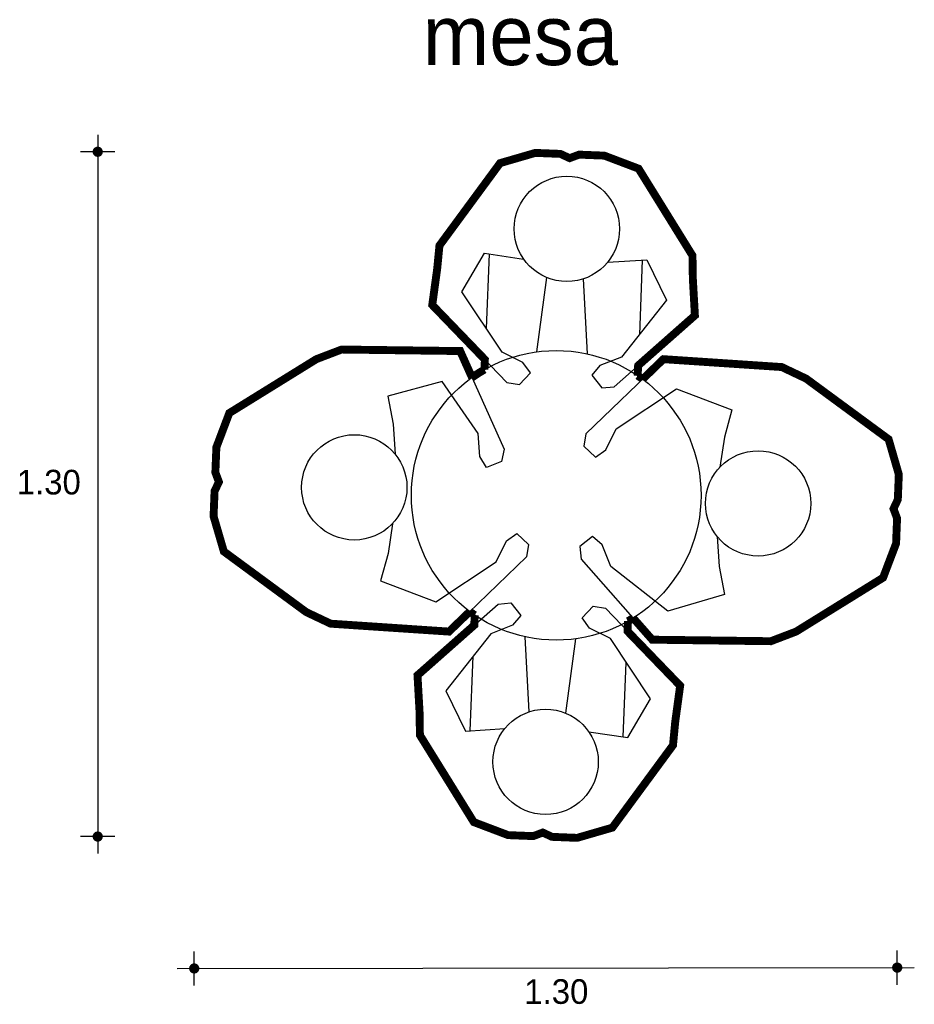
# Model space of a CAD drawing. Extents: x -0.5 to 1.2, y 2.06 to 3.93.
import ezdxf

# ---------------------------------------------------------------- set-up
doc = ezdxf.new("R2010")
doc.units = 0
doc.header["$MEASUREMENT"] = 0
for name, color, linetype in [('BORDE', 2, 'CONTINUOUS'), ('COTAS', 6, 'CONTINUOUS'), ('DIBUJO', 5, 'CONTINUOUS'), ('TEXTO', 4, 'CONTINUOUS')]:
    doc.layers.add(name, color=color, linetype=linetype)

msp = doc.modelspace()

# ---------------------------------------------------------------- linework, layer by layer
at = {"layer": 'BORDE', "const_width": 0.015}
msp.add_lwpolyline([(0.6666, 2.7913, -0.010499), (0.6567, 2.7853), (0.6559, 2.7663), (0.7558, 2.6628), (0.7464, 2.5939), (0.7422, 2.5498), (0.6271, 2.3933), (0.5603, 2.3739), (0.5125, 2.3758), (0.495, 2.384), (0.4769, 2.3772), (0.4292, 2.3791), (0.3641, 2.4038), (0.2618, 2.5689), (0.2611, 2.6132), (0.2572, 2.6826), (0.365, 2.7779), (0.3658, 2.7969, -0.010499), (0.3564, 2.8036), (0.317, 2.7656), (0.0924, 2.7806), (0.046, 2.8026), (-0.1104, 2.9177), (-0.1299, 2.9845), (-0.128, 3.0323), (-0.1198, 3.0498), (-0.1265, 3.0678), (-0.1246, 3.1156), (-0.1, 3.1806), (0.0652, 3.2829), (0.1131, 3.3012), (0.3382, 3.2983), (0.3607, 3.2481, -0.025532), (0.3844, 3.2632), (0.3851, 3.2822), (0.2852, 3.3858), (0.2946, 3.4546), (0.2989, 3.4987), (0.414, 3.6552), (0.4808, 3.6746), (0.5285, 3.6727), (0.546, 3.6646), (0.5641, 3.6713), (0.6118, 3.6694), (0.6769, 3.6447), (0.7792, 3.4796), (0.7799, 3.4353), (0.7838, 3.3659), (0.676, 3.2707), (0.6752, 3.2516, -0.010499), (0.6847, 3.2449), (0.724, 3.2829), (0.9487, 3.2679), (0.995, 3.2459), (1.1515, 3.1308), (1.1709, 3.064), (1.169, 3.0163), (1.1608, 2.9988), (1.1676, 2.9807), (1.1657, 2.9329), (1.141, 2.8679), (0.9759, 2.7656), (0.9279, 2.7473), (0.7028, 2.7502)], format="xyb", close=True, dxfattribs=at)
at = {"layer": 'COTAS'}
for p, q in [((-0.3498, 3.7092), (-0.3498, 2.3439)), ((-0.3174, 3.6767), (-0.3823, 3.6767)), ((-0.3174, 2.3764), (-0.3823, 2.3764)), ((-0.1667, 2.0934), (-0.1667, 2.1583)), ((1.1678, 2.095), (1.1678, 2.1599)), ((-0.1991, 2.1259), (1.2003, 2.1275))]:
    msp.add_line(p, q, dxfattribs=at)
at = {"layer": 'COTAS', "const_width": 0.00974}
for points in [[(-0.3547, 3.6767, 1), (-0.345, 3.6767, 1)], [(-0.3547, 2.3764, 1), (-0.345, 2.3764, 1)], [(-0.1715, 2.1259, 1), (-0.1618, 2.1259, 1)], [(1.163, 2.1275, 1), (1.1727, 2.1275, 1)]]:
    msp.add_lwpolyline(points, format="xyb", close=True, dxfattribs=at)
at = {"layer": 'DIBUJO'}
for p, q in [((0.3931, 3.4827), (0.3875, 3.3414)), ((0.684, 3.4711), (0.6784, 3.3298)), ((0.5021, 3.438), (0.4832, 3.2967)), ((0.5718, 3.4353), (0.5794, 3.2929)), ((0.3851, 3.2822), (0.3844, 3.2632)), ((0.676, 3.2707), (0.6752, 3.2516)), ((0.365, 2.7779), (0.3658, 2.7969)), ((0.6559, 2.7663), (0.6567, 2.7853)), ((0.4693, 2.6132), (0.4617, 2.7556)), ((0.5389, 2.6105), (0.5578, 2.7518)), ((0.357, 2.5774), (0.3627, 2.7187)), ((0.6479, 2.5658), (0.6536, 2.7071))]:
    msp.add_line(p, q, dxfattribs=at)
for points in [[(0.6179, 3.4668), (0.6928, 3.4717), (0.7298, 3.3951), (0.6446, 3.287), (0.6035, 3.2707), (0.588, 3.2524), (0.607, 3.2286), (0.6307, 3.2306), (0.7838, 3.3659), (0.7799, 3.4353), (0.7792, 3.4796), (0.6769, 3.6447), (0.6118, 3.6694), (0.5641, 3.6713), (0.546, 3.6646), (0.5285, 3.6727), (0.4808, 3.6746), (0.414, 3.6552), (0.2989, 3.4987), (0.2946, 3.4546), (0.2852, 3.3858), (0.4271, 3.2387), (0.4506, 3.2348), (0.4714, 3.257), (0.4573, 3.2765), (0.4177, 3.296), (0.3414, 3.4106), (0.3844, 3.484), (0.4586, 3.4731)], [(0.2096, 2.9705), (0.2014, 2.914), (0.187, 2.862), (0.2921, 2.8218), (0.4067, 2.8981), (0.4262, 2.9377), (0.4457, 2.9518), (0.4679, 2.931), (0.464, 2.9075), (0.317, 2.7656), (0.0924, 2.7806), (0.046, 2.8026), (-0.1104, 2.9177), (-0.1299, 2.9845), (-0.128, 3.0323), (-0.1198, 3.0498), (-0.1265, 3.0678), (-0.1246, 3.1156), (-0.1, 3.1806), (0.0652, 3.2829), (0.1131, 3.3012), (0.3382, 3.2983), (0.4218, 3.1118), (0.4167, 3.0886), (0.3883, 3.0775), (0.3754, 3.0978), (0.3721, 3.1419), (0.3043, 3.2407), (0.201, 3.2125), (0.2111, 3.1596), (0.2149, 3.1025)], [(0.8261, 2.946), (0.8299, 2.8889), (0.8401, 2.836), (0.7321, 2.8043), (0.6239, 2.8894), (0.6076, 2.9305), (0.5893, 2.9461), (0.5655, 2.9271), (0.5676, 2.9034), (0.7028, 2.7502), (0.9279, 2.7473), (0.9759, 2.7656), (1.141, 2.8679), (1.1657, 2.9329), (1.1676, 2.9807), (1.1608, 2.9988), (1.169, 3.0163), (1.1709, 3.064), (1.1515, 3.1308), (0.995, 3.2459), (0.9487, 3.2679), (0.724, 3.2829), (0.577, 3.141), (0.5731, 3.1175), (0.5953, 3.0967), (0.6148, 3.1108), (0.6343, 3.1504), (0.7489, 3.2267), (0.854, 3.1865), (0.8397, 3.1345), (0.8314, 3.078)], [(0.5824, 2.5754), (0.6566, 2.5645), (0.6996, 2.6379), (0.6233, 2.7525), (0.5837, 2.772), (0.5696, 2.7915), (0.5905, 2.8137), (0.6139, 2.8098), (0.7558, 2.6628), (0.7464, 2.5939), (0.7422, 2.5498), (0.6271, 2.3933), (0.5603, 2.3739), (0.5125, 2.3758), (0.495, 2.384), (0.4769, 2.3772), (0.4292, 2.3791), (0.3641, 2.4038), (0.2618, 2.5689), (0.2611, 2.6132), (0.2572, 2.6826), (0.4103, 2.8179), (0.4341, 2.8199), (0.4531, 2.7961), (0.4375, 2.7778), (0.3964, 2.7615), (0.3112, 2.6534), (0.3483, 2.5768), (0.4231, 2.5817)]]:
    msp.add_lwpolyline(points, dxfattribs=at)
for centre, radius in [((0.5407, 3.5303), 0.1), ((0.5205, 3.0243), 0.275), ((0.1372, 3.0395), 0.1), ((0.9038, 3.009), 0.1), ((0.5004, 2.5182), 0.1)]:
    msp.add_circle(centre, radius, dxfattribs=at)

# ---------------------------------------------------------------- texts
at = {"layer": 'COTAS'}
for p in [(-0.5036, 3.026), (0.4599, 2.0587)]:
    msp.add_text('1.30', height=0.04675, dxfattribs=at).set_placement(p)
at = {"layer": 'TEXTO'}
msp.add_text('mesa ', height=0.11349, dxfattribs=at).set_placement((0.267, 3.8413))

doc.saveas('drawing.dxf')
